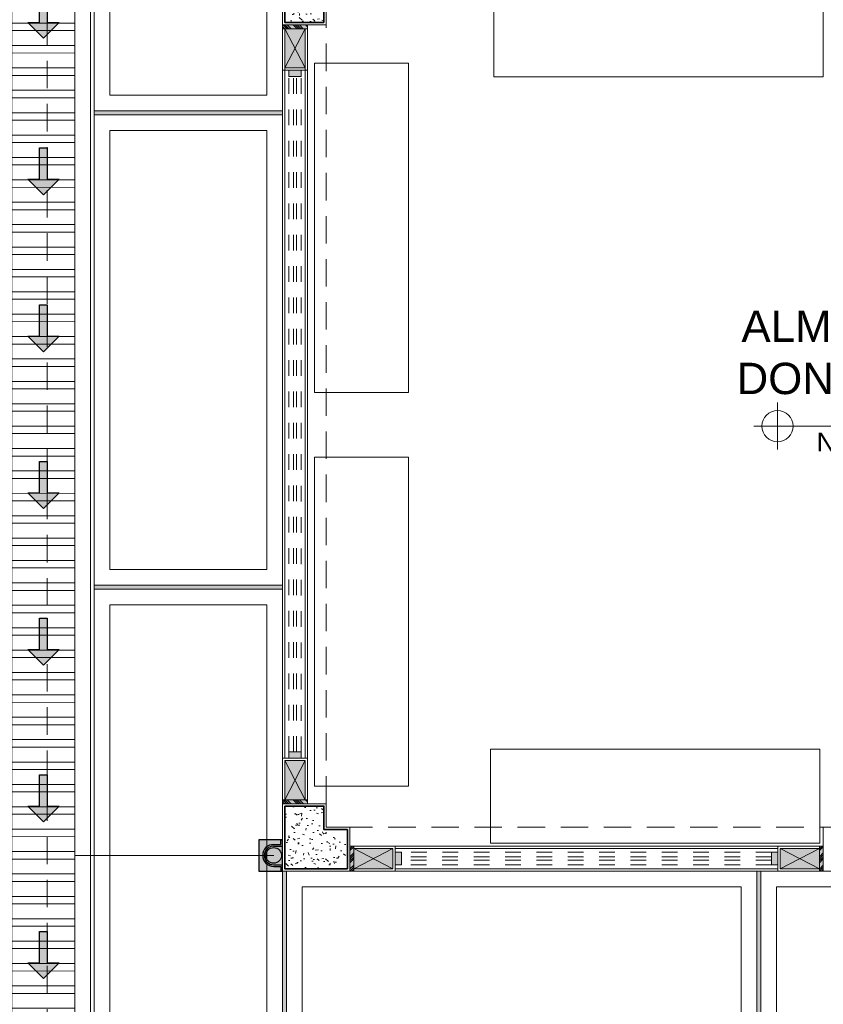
# Model space of a CAD drawing. Header units: millimetres. Extents: x -8931983 to 9630244, y 4 to 18563053.
# Tile 61 of 256: x 349133.6 to 349138.73, y 9281941.92 to 9281948.21. Entities that reach past the tile are written whole.
import ezdxf

# ---------------------------------------------------------------- set-up
doc = ezdxf.new("R2010")
doc.units = ezdxf.units.MM
for name, pattern in [('01 nivel$0$HIDDEN2', [0.1875, 0.125, -0.0625]), ('CONTINUA', [0]), ('DASHED2', [0.375, 0.25, -0.125])]:
    doc.linetypes.add(name, pattern=pattern)
for name, color, linetype, lineweight in [('.', 7, 'Continuous', 0), ('0_ CUNETAS', 151, 'Continuous', 5), ('0_MUROS 2 BAJOS', 150, 'Continuous', 9), ('0_PROYECCIONES 1', 1, 'DASHED2', 0), ('0_VANOS', 30, 'Continuous', 9), ('COLUMNAS', 3, 'Continuous', 35), ('COLUMNETAS TOP', 253, 'Continuous', 0), ('CUNETAS', 5, 'Continuous', 0), ('G-ANNO-DIMS', 7, 'Continuous', 5), ('JUNTAS DE DILATACIÓN', 160, 'CONTINUA', 9), ('MURO', 133, 'Continuous', 15), ('TARRAJEO', 32, 'Continuous', 0), ('TEXTO AMBIENTES', 7, 'Continuous', 30), ('vereda', 254, 'Continuous', 5)]:
    doc.layers.add(name, color=color, linetype=linetype, lineweight=lineweight)
for name, color, linetype, lineweight, true_color in [('0_COLUMNA ACHURADO', 250, 'Continuous', 0, 0x363636), ('0_TEXTURA PISOS', 252, 'Continuous', 0, 0x8c8c8c), ('LMOBILIARIO', 252, 'Continuous', 5, 0x898989), ('tuberia des. fluvial ftt', 169, 'Continuous', 0, 0x232d53)]:
    doc.layers.add(name, color=color, linetype=linetype, lineweight=lineweight, true_color=true_color)
doc.styles.add('Arial_1', font='arial.ttf', dxfattribs={"height": 0.15})
pattern_1 = [(140, (0, 0), (0.0140263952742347, 0.1603225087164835), [0.016764, -0.184404]), (85.00000000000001, (0, 0), (-0.1681300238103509, -0.0310142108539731), [0.0134112, -0.1475237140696]), (190.4514447, (0.00116886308, 0.01336016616), (-0.1541036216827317, 0.1293082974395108), [0.014247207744, -0.156719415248]), (136.1842, (-0.044704, 0), (0.0369972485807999, 0.2385495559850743), [0.025146, -0.2766059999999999]), (186.63555761, (-0.04162092, 0.019879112), (-0.2177349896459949, 0.2089156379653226), [0.0213708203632, -0.2350793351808]), (81.18415117, (-0.044704, 0), (-0.2177349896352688, 0.2089156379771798), [0.0201167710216, -0.2212845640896]), (111, (-0.033528, 0.022352), (0.0899933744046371, 0.1334206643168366), [0.016764, -0.184404]), (56.00000000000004, (-0.033528, 0.022352), (-0.1620854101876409, 0.0543857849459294), [0.0134112, -0.1475232]), (161.451445, (-0.026028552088, 0.033470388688), (-0.0720920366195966, 0.1878064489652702), [0.014247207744, -0.1567191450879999]), (127.5, (0, 0), (-0.0744084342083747, 0.0027179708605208), [0, -0.14573504, 0, -0.1497584, 0, -0.148082]), (97.5, (0, 0), (-0.0881589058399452, 0.0588013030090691), [0, -0.08538464, 0, -0.14238224, 0, -0.0564388]), (57.50000000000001, (0, -0.04984496), (0.0050412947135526, 0.1193197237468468), [0, -0.05588, 0, -0.1743456, 0, -0.2313432]), (47.5, (0, -0.07219696), (-0.0223753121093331, 0.1303536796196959), [0, -0.072644, 0, -0.11578336, 0, -0.1642872])]

# ---------------------------------------------------------------- blocks, each defined once
blk = doc.blocks.new('*U3844')
at = {"layer": '.', "lineweight": 30}
h = blk.add_hatch(color=1, dxfattribs=at)
h.dxf.hatch_style = 1
h.paths.add_polyline_path([(-0.0249999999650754, -0.0500000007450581), (-0.0999999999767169, -0.0500000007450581), (0, -0.150000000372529), (0.1000000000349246, -0.0500000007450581), (0.0250000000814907, -0.0500000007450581), (0.0250000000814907, 0.1499999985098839), (-0.0249999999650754, 0.1499999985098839)])
at = {"layer": '0_ CUNETAS', "color": 1, "lineweight": 30}
blk.add_lwpolyline([(-0.099999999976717, -0.0500000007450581), (-0.0249999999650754, -0.0500000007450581), (-0.0249999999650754, 0.1499999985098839), (0.0250000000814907, 0.1499999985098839), (0.0250000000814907, -0.0500000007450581), (0.1000000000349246, -0.0500000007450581), (0, -0.150000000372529)], close=True, dxfattribs=at)
blk = doc.blocks.new('*U3817')
at = {"layer": '0_ CUNETAS', "color": 0, "linetype": 'ByBlock', "lineweight": -2, "transparency": 16777216}
for p in [(1.2e-15, 19), (1.1e-15, 18), (1e-15, 17), (1e-15, 16), (9e-16, 15), (9e-16, 14), (8e-16, 13)]:
    blk.add_blockref('*U3844', p, dxfattribs=at)
blk = doc.blocks.new('red drenaje')
at = {"layer": '0_ CUNETAS', "lineweight": 0}
h = blk.add_hatch(dxfattribs=at)
h.set_pattern_fill('ANSI32', color=256, scale=0.015, angle=135)
h.set_pattern_definition([(180, (7.400000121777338, 110.9101056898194), (0, -0.142875), []), (180, (7.352375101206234, 110.9577307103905), (0, -0.142875), [])])
h.paths.add_polyline_path([(-17.48002956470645, 13.09315802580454), (-17.08002956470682, 13.09315802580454), (-17.08002956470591, 69.90510566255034), (-17.48002956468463, 69.90510566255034)])
for p, q in [((-16.98002956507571, 70.0281056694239), (-16.98002956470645, 13.09315802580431)), ((-17.080029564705, 69.90510566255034), (-17.08002956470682, 13.60000024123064))]:
    blk.add_line(p, q, dxfattribs=at)
blk.add_lwpolyline([(-17.48002956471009, 69.90510566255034), (-17.08002956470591, 69.90510566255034), (-17.08002956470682, 13.09315802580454), (-17.48002956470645, 13.09315802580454), (-17.48002956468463, 69.90510566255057)], dxfattribs=at)
blk.add_blockref('*U3817', (-17.27955911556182, 11.23743466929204, 684.917766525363), dxfattribs=at)
blk = doc.blocks.new('columnas topico y donaciones')
at = {"layer": '0_COLUMNA ACHURADO'}
h = blk.add_hatch(dxfattribs=at)
h.set_pattern_fill('AR-CONC', color=256, scale=0.00088, angle=90.00000000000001)
h.set_pattern_definition(pattern_1)
h.paths.add_polyline_path([(-7.049999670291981, 5.799999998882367), (-7.299999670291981, 5.799999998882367), (-7.299999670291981, 5.399999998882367), (-7.049999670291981, 5.399999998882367)])
h = blk.add_hatch(dxfattribs=at)
h.set_pattern_fill('AR-CONC', color=256, scale=0.00088, angle=90.00000000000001)
h.set_pattern_definition(pattern_1)
h.paths.add_polyline_path([(-6.899999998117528, 6.3329544e-09), (-6.899999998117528, 0.2500000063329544), (-7.050000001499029, 0.2500000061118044), (-7.050000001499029, 0.4000000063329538), (-7.30000000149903, 0.4000000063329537), (-7.300000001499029, 6.1118044e-09)])
at = {"layer": 'COLUMNAS', "color": 6}
blk.add_lwpolyline([(-7.049999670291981, 5.399999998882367), (-7.049999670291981, 5.799999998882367), (-7.299999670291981, 5.799999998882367), (-7.299999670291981, 5.399999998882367)], close=True, dxfattribs=at)
at = {"layer": 'COLUMNAS', "color": 6, "elevation": -1.0390977e-09}
blk.add_lwpolyline([(-7.30000000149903, 0.4000000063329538), (-7.300000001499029, 6.1118044e-09), (-6.899999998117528, 6.3329544e-09), (-6.899999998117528, 0.2500000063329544), (-7.050000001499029, 0.2500000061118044), (-7.050000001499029, 0.4000000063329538)], close=True, dxfattribs=at)
at = {"layer": 'TARRAJEO'}
for points in [[(-7.034999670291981, 5.384999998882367), (-7.034999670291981, 5.814999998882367), (-7.314999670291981, 5.814999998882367), (-7.314999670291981, 5.384999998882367)], [(-3.864999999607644, -0.0150000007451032), (-3.434999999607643, -0.015000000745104), (-3.434999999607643, 0.264999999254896), (-3.864999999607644, 0.2649999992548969)]]:
    blk.add_lwpolyline(points, close=True, dxfattribs=at)
at = {"layer": 'TARRAJEO', "elevation": -1.0390977e-09}
blk.add_lwpolyline([(-7.315000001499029, 0.4150000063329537), (-7.315000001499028, -0.0149999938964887), (-6.884999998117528, -0.0149999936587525), (-6.884999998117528, 0.2650000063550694), (-7.035000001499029, 0.2650000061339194), (-7.035000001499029, 0.4150000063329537)], close=True, dxfattribs=at)
blk = doc.blocks.new('*U1462')
at = {"linetype": 'Continuous', "true_color": 0xbebebe}
for points in [[(3032.131410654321, 1351.188780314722), (3032.131410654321, 1351.268780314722), (3032.171410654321, 1351.268780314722), (3032.171410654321, 1351.188780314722)], [(3036.481410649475, 1351.188780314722), (3036.481410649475, 1351.268780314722), (3036.521410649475, 1351.268780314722), (3036.521410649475, 1351.188780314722)]]:
    blk.add_hatch(color=9, dxfattribs=at).paths.add_polyline_path(points)
at = {"layer": '0_VANOS', "linetype": 'Continuous'}
for p, q in [((3032.131410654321, 1351.268780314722), (3032.171410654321, 1351.268780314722)), ((3032.131410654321, 1351.268780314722), (3032.131410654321, 1351.188780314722)), ((3032.171410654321, 1351.268780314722), (3032.171410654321, 1351.188780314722)), ((3036.481410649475, 1351.188780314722), (3036.481410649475, 1351.268780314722)), ((3036.481410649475, 1351.268780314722), (3036.521410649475, 1351.268780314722)), ((3036.521410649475, 1351.268780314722), (3036.521410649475, 1351.188780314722)), ((3032.171410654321, 1351.188780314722), (3032.131410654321, 1351.188780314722)), ((3036.521410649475, 1351.188780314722), (3036.481410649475, 1351.188780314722))]:
    blk.add_line(p, q, dxfattribs=at)
at = {"layer": '0_VANOS', "linetype": '01 nivel$0$HIDDEN2', "ltscale": 0.5}
for p, q in [((3032.170780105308, 1351.268780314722), (3036.480780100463, 1351.268780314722)), ((3032.171410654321, 1351.238780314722), (3036.481410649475, 1351.238780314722)), ((3032.171410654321, 1351.218780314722), (3036.481410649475, 1351.218780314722)), ((3032.171410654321, 1351.188780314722), (3036.481410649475, 1351.188780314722))]:
    blk.add_line(p, q, dxfattribs=at)
at = {"layer": '0_VANOS', "linetype": '01 nivel$0$HIDDEN2'}
blk.add_line((3036.481410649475, 1351.268780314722), (3036.521410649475, 1351.268780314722), dxfattribs=at)
blk = doc.blocks.new('*U1460')
at = {"linetype": 'Continuous', "true_color": 0xbebebe}
for points in [[(3032.131410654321, 1351.188780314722), (3032.131410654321, 1351.268780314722), (3032.171410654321, 1351.268780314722), (3032.171410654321, 1351.188780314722)], [(3034.531380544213, 1351.188780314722), (3034.531380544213, 1351.268780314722), (3034.571380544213, 1351.268780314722), (3034.571380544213, 1351.188780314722)]]:
    blk.add_hatch(color=9, dxfattribs=at).paths.add_polyline_path(points)
at = {"layer": '0_VANOS', "linetype": 'Continuous'}
for p, q in [((3032.131410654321, 1351.268780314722), (3032.171410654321, 1351.268780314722)), ((3032.131410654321, 1351.268780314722), (3032.131410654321, 1351.188780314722)), ((3032.171410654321, 1351.268780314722), (3032.171410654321, 1351.188780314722)), ((3034.531380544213, 1351.188780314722), (3034.531380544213, 1351.268780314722)), ((3034.531380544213, 1351.268780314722), (3034.571380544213, 1351.268780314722)), ((3034.571380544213, 1351.268780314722), (3034.571380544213, 1351.188780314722)), ((3032.171410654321, 1351.188780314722), (3032.131410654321, 1351.188780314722)), ((3034.571380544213, 1351.188780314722), (3034.531380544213, 1351.188780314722))]:
    blk.add_line(p, q, dxfattribs=at)
at = {"layer": '0_VANOS', "linetype": '01 nivel$0$HIDDEN2', "ltscale": 0.5}
for p, q in [((3032.170780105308, 1351.268780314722), (3034.530749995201, 1351.268780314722)), ((3032.171410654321, 1351.238780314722), (3034.531380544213, 1351.238780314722)), ((3032.171410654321, 1351.218780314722), (3034.531380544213, 1351.218780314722)), ((3032.171410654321, 1351.188780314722), (3034.531380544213, 1351.188780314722))]:
    blk.add_line(p, q, dxfattribs=at)
at = {"layer": '0_VANOS', "linetype": '01 nivel$0$HIDDEN2'}
blk.add_line((3034.531380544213, 1351.268780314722), (3034.571380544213, 1351.268780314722), dxfattribs=at)
blk = doc.blocks.new('Cotas de elevación - M_Cota de elevación - Destino rellenado-517392-Nivel 1')
at = {"layer": 'G-ANNO-DIMS'}
for p, q in [((0, -0.0015), (0, 0.0015)), ((-0.0015, 0), (0.013, 0))]:
    blk.add_line(p, q, dxfattribs=at)
blk.add_circle((0, 0), 0.001, dxfattribs=at)
blk = doc.blocks.new('montante')
at = {"linetype": 'Continuous', "true_color": 0xffffff}
blk.add_hatch(color=7, dxfattribs=at).paths.add_polyline_path([(-0.0945478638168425, 0.0999999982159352), (-0.0945478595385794, -0.1000000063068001), (0.0554521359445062, -0.1000000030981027), (0.0554521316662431, 0.1000000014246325)])
at = {"layer": '0_MUROS 2 BAJOS', "lineweight": 30}
blk.add_lwpolyline([(-0.0945478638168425, 0.0999999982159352), (-0.0945478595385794, -0.1000000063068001), (0.0554521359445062, -0.1000000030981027), (0.0554521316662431, 0.1000000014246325)], close=True, dxfattribs=at)
at = {"layer": 'tuberia des. fluvial ftt', "color": 6, "lineweight": 30}
for p, q in [((-1.5133992e-09, 0.0700000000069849), (0.045457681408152, 0.0700000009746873)), ((0.045457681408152, 0.0700000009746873), (0.045457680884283, 0.0949999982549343)), ((-1.3096724e-09, 0.0600000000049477), (0.0554576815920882, 0.0600000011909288)), ((1.2805685e-09, -0.0599999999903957), (0.0554576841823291, -0.0599999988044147)), ((1.4842954e-09, -0.069999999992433), (0.0454576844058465, -0.0699999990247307)), ((0.0454576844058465, -0.0699999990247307), (0.0454576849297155, -0.0950000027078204))]:
    blk.add_line(p, q, dxfattribs=at)
at = {"layer": 'tuberia des. fluvial ftt', "color": 4, "lineweight": 30}
blk.add_circle((0, 0), 0.05, dxfattribs=at)
at = {"layer": 'tuberia des. fluvial ftt', "color": 6, "lineweight": 30}
for centre, radius, start, end in [((0, 7.276e-12), 0.0699999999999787, 90.00000122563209, 270.0000012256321), ((0.0504576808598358, 0.0949999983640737), 0.0049999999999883, 1.2256320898e-06, 180.0000012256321), ((0, 7.276e-12), 0.06, 90.00000122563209, 270.0000012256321), ((0.0504576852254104, -0.095000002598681), 0.0049999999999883, 180.0000012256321, 1.2256320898e-06)]:
    blk.add_arc(centre, radius, start, end, dxfattribs=at)
blk = doc.blocks.new('edf 2 pg bloque')
at = {"layer": '.', "true_color": 0xadddf7, "transparency": 33554572}
h = blk.add_hatch(color=141, dxfattribs=at)
h.dxf.hatch_style = 1
h.paths.add_polyline_path([(-7.329999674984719, -5.929999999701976), (-7.329999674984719, -5.955000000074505), (-7.16999967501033, -5.955000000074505), (-7.16999967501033, -5.929999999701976)])
h = blk.add_hatch(color=141, dxfattribs=at)
h.dxf.hatch_style = 1
h.paths.add_polyline_path([(-7.330000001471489, -10.87499999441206), (-7.330000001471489, -10.89999999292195), (-7.170000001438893, -10.89999999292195), (-7.170000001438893, -10.87499999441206)])
h = blk.add_hatch(color=141, dxfattribs=at)
h.dxf.hatch_style = 1
h.paths.add_polyline_path([(-6.899969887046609, -11.32999999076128), (-6.87496988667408, -11.32999999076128), (-6.87496988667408, -11.16999999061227), (-6.899969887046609, -11.16999999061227)])
h = blk.add_hatch(color=141, dxfattribs=at)
h.dxf.hatch_style = 1
h.paths.add_polyline_path([(-3.904999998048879, -11.3300000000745), (-3.879999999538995, -11.3300000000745), (-3.879999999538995, -11.16999999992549), (-3.904999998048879, -11.16999999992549)])
at = {"layer": 'COLUMNETAS TOP', "true_color": 0xc0c0c0}
for points in [[(-7.314999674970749, -5.955000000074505), (-7.314999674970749, -6.205000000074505), (-7.184999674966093, -6.205000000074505), (-7.184999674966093, -5.955000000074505)], [(-7.314999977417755, -10.87499999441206), (-7.314999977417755, -10.62499999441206), (-7.184999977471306, -10.62499999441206), (-7.184999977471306, -10.87499999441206)], [(-6.87496988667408, -11.31499999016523), (-6.62496988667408, -11.31499999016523), (-6.62496988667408, -11.18499998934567), (-6.87496988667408, -11.18499998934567)], [(-3.904999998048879, -11.31499997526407), (-4.154999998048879, -11.31499997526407), (-4.154999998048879, -11.18499997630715), (-3.904999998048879, -11.18499997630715)]]:
    blk.add_hatch(color=9, dxfattribs=at).paths.add_polyline_path(points)
at = {"layer": 'JUNTAS DE DILATACIÓN'}
h = blk.add_hatch(dxfattribs=at)
h.set_pattern_fill('ANSI34', color=256, scale=0.0029, angle=90.09396363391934)
h.set_pattern_definition([(135.0939636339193, (1525.811895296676, -5592.875869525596), (-0.0389999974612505, -0.0391281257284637), []), (135.0939636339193, (1525.811873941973, -5592.862848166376), (-0.0389999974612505, -0.0391281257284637), []), (135.0939636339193, (1525.81185258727, -5592.849826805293), (-0.0389999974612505, -0.0391281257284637), []), (135.0939636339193, (1525.811831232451, -5592.836805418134), (-0.0389999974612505, -0.0391281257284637), [])])
h.paths.add_polyline_path([(-7.329999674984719, -5.929999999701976), (-7.329999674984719, -5.955000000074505), (-7.16999967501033, -5.955000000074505), (-7.16999967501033, -5.929999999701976)])
h = blk.add_hatch(dxfattribs=at)
h.set_pattern_fill('ANSI34', color=256, scale=0.0029, angle=90.09396363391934)
h.set_pattern_definition([(135.0939636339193, (1525.811894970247, -5597.820869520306), (-0.0389999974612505, -0.0391281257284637), []), (135.0939636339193, (1525.811873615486, -5597.807848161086), (-0.0389999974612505, -0.0391281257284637), []), (135.0939636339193, (1525.811852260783, -5597.794826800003), (-0.0389999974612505, -0.0391281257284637), []), (135.0939636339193, (1525.811830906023, -5597.781805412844), (-0.0389999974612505, -0.0391281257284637), [])])
h.paths.add_polyline_path([(-7.330000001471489, -10.87499999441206), (-7.330000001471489, -10.89999999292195), (-7.170000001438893, -10.89999999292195), (-7.170000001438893, -10.87499999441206)])
h = blk.add_hatch(dxfattribs=at)
h.set_pattern_fill('ANSI34', color=256, scale=0.0029, angle=180.0939636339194)
h.set_pattern_definition([(225.0939636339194, (5580.045899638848, 1521.81189498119), (0.0391281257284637, -0.0389999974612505), []), (225.0939636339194, (5580.032878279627, 1521.811873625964), (0.0391281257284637, -0.0389999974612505), []), (225.0939636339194, (5580.019856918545, 1521.8118522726), (0.0391281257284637, -0.0389999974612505), []), (225.0939636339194, (5580.006835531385, 1521.811830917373), (0.0391281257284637, -0.0389999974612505), [])])
h.paths.add_polyline_path([(-6.899969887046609, -11.32999999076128), (-6.87496988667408, -11.32999999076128), (-6.87496988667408, -11.16999999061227), (-6.899969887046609, -11.16999999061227)])
h = blk.add_hatch(dxfattribs=at)
h.set_pattern_fill('ANSI34', color=256, scale=0.0029, angle=180.0939636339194)
h.set_pattern_definition([(225.0939636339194, (5583.040869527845, 1521.811894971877), (0.0391281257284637, -0.0389999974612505), []), (225.0939636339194, (5583.027848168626, 1521.811873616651), (0.0391281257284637, -0.0389999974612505), []), (225.0939636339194, (5583.014826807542, 1521.811852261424), (0.0391281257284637, -0.0389999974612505), []), (225.0939636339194, (5583.001805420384, 1521.81183090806), (0.0391281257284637, -0.0389999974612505), [])])
h.paths.add_polyline_path([(-3.904999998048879, -11.3300000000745), (-3.879999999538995, -11.3300000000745), (-3.879999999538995, -11.16999999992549), (-3.904999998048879, -11.16999999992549)])
at = {"layer": '0_PROYECCIONES 1', "ltscale": 0.7}
for points, elevation in [([(-8.830000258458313, 1.6699531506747), (1.49999973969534, 1.6699531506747), (1.49999973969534, -12.6600468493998), (-8.830000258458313, -12.6600468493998)], 1410.932808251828), ([(-7.050000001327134, -0.430000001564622), (-7.329999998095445, -0.430000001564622), (-7.329999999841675, -10.89999999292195), (-7.050000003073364, -10.89999999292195)], 726.0150417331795), ([(-0.4300000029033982, -11.32999999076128), (-0.4300000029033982, -11.04999999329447), (-6.899969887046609, -11.04999999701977), (-6.899969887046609, -11.32999999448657)], 746.5636793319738)]:
    blk.add_lwpolyline(points, close=True, dxfattribs=dict(at, elevation=elevation))
at = {"layer": 'COLUMNETAS TOP'}
for p, q in [((-7.314999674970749, -6.205000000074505, 726.0150417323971), (-7.184999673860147, -5.955000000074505, 726.0150417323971)), ((-7.314999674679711, -5.955000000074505, 726.0150417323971), (-7.184999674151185, -6.205000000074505, 726.0150417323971)), ((-7.314999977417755, -10.62499999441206, 726.0150417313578), (-7.184999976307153, -10.87499999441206, 726.0150417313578)), ((-7.314999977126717, -10.87499999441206, 726.0150417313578), (-7.184999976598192, -10.62499999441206, 726.0150417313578)), ((-6.62496988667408, -11.31499999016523, 705.4664041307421), (-6.87496988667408, -11.18499998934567, 705.4664041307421)), ((-6.87496988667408, -11.31499999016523, 705.4664041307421), (-6.62496988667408, -11.18499998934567, 705.4664041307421)), ((-4.154999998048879, -11.31499997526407, 726.015041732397), (-3.904999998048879, -11.18499997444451, 726.015041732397)), ((-3.904999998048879, -11.31499997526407, 726.015041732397), (-4.154999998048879, -11.18499997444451, 726.015041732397))]:
    blk.add_line(p, q, dxfattribs=at)
for points, elevation in [([(-7.314999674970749, -5.955000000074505), (-7.314999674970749, -6.205000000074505), (-7.184999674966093, -6.205000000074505), (-7.184999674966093, -5.955000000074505)], 726.0150417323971), ([(-7.314999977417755, -10.87499999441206), (-7.314999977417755, -10.62499999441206), (-7.184999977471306, -10.62499999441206), (-7.184999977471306, -10.87499999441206)], 726.015041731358), ([(-6.87496988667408, -11.31499999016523), (-6.62496988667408, -11.31499999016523), (-6.62496988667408, -11.18499998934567), (-6.87496988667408, -11.18499998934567)], 705.4664041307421), ([(-3.904999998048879, -11.31499997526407), (-4.154999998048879, -11.31499997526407), (-4.154999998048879, -11.18499997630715), (-3.904999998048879, -11.18499997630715)], 726.0150417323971)]:
    blk.add_lwpolyline(points, close=True, dxfattribs=dict(at, elevation=elevation))
at = {"layer": 'JUNTAS DE DILATACIÓN'}
for points, elevation in [([(-7.329999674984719, -5.929999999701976), (-7.329999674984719, -5.955000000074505), (-7.16999967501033, -5.955000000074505), (-7.16999967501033, -5.929999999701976)], 726.0150417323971), ([(-7.330000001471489, -10.87499999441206), (-7.330000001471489, -10.89999999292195), (-7.170000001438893, -10.89999999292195), (-7.170000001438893, -10.87499999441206)], 726.015041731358), ([(-6.899969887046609, -11.32999999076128), (-6.87496988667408, -11.32999999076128), (-6.87496988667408, -11.16999999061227), (-6.899969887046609, -11.16999999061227)], 705.4664041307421), ([(-3.904999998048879, -11.3300000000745), (-3.879999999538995, -11.3300000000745), (-3.879999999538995, -11.16999999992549), (-3.904999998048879, -11.16999999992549)], 726.0150417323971)]:
    blk.add_lwpolyline(points, close=True, dxfattribs=dict(at, elevation=elevation))
at = {"layer": 'LMOBILIARIO', "lineweight": 0, "elevation": 726.0150417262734}
for points in [[(-5.981441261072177, -6.262339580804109), (-3.88107484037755, -6.262339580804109), (-3.88107484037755, -5.662339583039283), (-5.981441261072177, -5.662339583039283)], [(-6.524889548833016, -8.275718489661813), (-6.524889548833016, -6.175352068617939), (-7.124889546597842, -6.175352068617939), (-7.124889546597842, -8.275718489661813)], [(-6.524889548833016, -10.78905718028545), (-6.524889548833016, -8.68869075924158), (-7.124889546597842, -8.68869075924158), (-7.124889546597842, -10.78905718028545)], [(-3.901754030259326, -10.55115668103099), (-6.002120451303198, -10.55115668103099), (-6.002120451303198, -11.15115667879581), (-3.901754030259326, -11.15115667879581)]]:
    blk.add_lwpolyline(points, close=True, dxfattribs=at)
at = {"layer": 'MURO'}
for p, q in [((-7.314999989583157, -10.60999999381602, 726.0150417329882), (-7.314999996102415, -6.069999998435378, 726.0150417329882)), ((-7.184999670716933, -10.60999999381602, 726.0150417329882), (-7.185000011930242, -6.069999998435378, 726.0150417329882)), ((-4.169999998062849, -11.18499976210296, 726.0150417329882), (-6.609969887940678, -11.18499994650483, 726.0150417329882)), ((-4.169999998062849, -11.31500007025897, 726.0150417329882), (-6.609969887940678, -11.31500007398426, 726.0150417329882))]:
    blk.add_line(p, q, dxfattribs=at)
at = {"layer": 'TARRAJEO'}
for p, q in [((-7.329999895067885, -10.60999999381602, 726.0150417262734), (-7.329999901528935, -6.219999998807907, 726.0150417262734)), ((-7.16999989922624, -10.60999999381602, 726.0150417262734), (-7.16999967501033, -6.219999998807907, 726.0150417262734)), ((-4.169999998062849, -11.16999999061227, 726.0150417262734), (-6.609969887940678, -11.16999999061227, 726.0150417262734)), ((-4.219999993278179, -11.32999997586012, 726.0150417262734), (-6.609969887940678, -11.32999999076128, 726.0150417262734))]:
    blk.add_line(p, q, dxfattribs=at)
for points, elevation in [([(-7.329999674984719, -5.955000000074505), (-7.329999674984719, -6.219999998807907), (-7.16999967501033, -6.219999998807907), (-7.16999967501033, -5.955000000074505)], 726.0150417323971), ([(-7.330000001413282, -10.87499999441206), (-7.329999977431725, -10.60999999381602), (-7.169999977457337, -10.60999999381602), (-7.170000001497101, -10.87499999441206)], 726.015041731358), ([(-6.87496988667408, -11.32999999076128), (-6.609969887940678, -11.32999999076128), (-6.609969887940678, -11.16999999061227), (-6.87496988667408, -11.16999999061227)], 705.4664041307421), ([(-3.904999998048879, -11.3300000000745), (-4.169999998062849, -11.32999997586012), (-4.169999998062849, -11.1699999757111), (-3.904999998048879, -11.16999999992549)], 726.0150417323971)]:
    blk.add_lwpolyline(points, close=True, dxfattribs=dict(at, elevation=elevation))
at = {"xscale": -1, "rotation": 270}
blk.add_blockref('*U1462', (-1358.478780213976, -3042.74141064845, 726.015041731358), dxfattribs=at)
at = {"xscale": -1}
blk.add_blockref('*U1460', (3027.96141065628, -1362.478780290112, 726.0150417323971), dxfattribs=at)
at = {"layer": '0_ CUNETAS', "color": 251, "lineweight": 0, "true_color": 0x636466}
blk.add_blockref('montante', (-7.385452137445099, -11.22999999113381, 726.015041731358), dxfattribs=at)
at = {"layer": 'TARRAJEO', "color": 6}
blk.add_blockref('columnas topico y donaciones', (-0.0149999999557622, -11.31499999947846, 726.0150417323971), dxfattribs=at)
at = {"layer": 'TEXTO AMBIENTES', "xscale": 99.99999999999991, "yscale": 99.99999999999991, "zscale": 99.99999999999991}
blk.add_blockref('Cotas de elevación - M_Cota de elevación - Destino rellenado-517392-Nivel 1', (-4.172087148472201, -8.490854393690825, 989.4740417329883), dxfattribs=at)
at = {"layer": 'TEXTO AMBIENTES', "insert": (-4.46656687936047, -7.753031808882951, 989.4740417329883), "char_height": 0.2, "width": 1.945297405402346, "attachment_point": 1, "style": 'Arial_1'}
blk.add_mtext('\\pxqc;ALMACEN DE DONACIONES', dxfattribs=at)
at = {"layer": 'TEXTO AMBIENTES', "insert": (-3.922189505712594, -8.532079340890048, 989.4740417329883), "char_height": 0.12, "width": 0.9021418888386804, "attachment_point": 1, "line_spacing_factor": 0.9417779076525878, "style": 'Arial_1'}
blk.add_mtext('NT=+260.50', dxfattribs=at)
blk = doc.blocks.new('JUNTA VEREDA')
at = {"layer": '.', "true_color": 0x939598}
h = blk.add_hatch(dxfattribs=at)
h.set_pattern_fill('ANGLE', color=252)
h.set_pattern_definition([(0, (0, 0), (0, 6.985), [5.08, -1.905]), (90, (0, 0), (-6.985, 4e-16), [5.08, -1.905])])
h.paths.add_polyline_path([(-0.01331989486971, 1.200000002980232), (0.0120801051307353, 1.200000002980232), (0.0120801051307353, 0), (-0.01331989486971, 0)])
h = blk.add_hatch(color=252, dxfattribs=at)
h.dxf.hatch_style = 1
h.paths.add_polyline_path([(0.0120801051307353, 1.200000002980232), (-0.01331989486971, 1.200000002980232), (-0.01331989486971, 0), (0.0120801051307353, 0)])
at = {"layer": '0_TEXTURA PISOS'}
h = blk.add_hatch(dxfattribs=at)
h.set_pattern_fill('ANGLE', color=256)
h.set_pattern_definition([(0, (-5477.766061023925, -1210.968031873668), (0, 6.985), [5.08, -1.905]), (90, (-5477.766061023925, -1210.968031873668), (-6.985, 4e-16), [5.08, -1.905])])
h.paths.add_polyline_path([(-0.01331989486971, 1.200000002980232), (0.0120801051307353, 1.200000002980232), (0.0120801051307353, 0), (-0.01331989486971, 0)])
at = {"layer": 'vereda'}
blk.add_lwpolyline([(-0.01331989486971, 1.200000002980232), (0.0120801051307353, 1.200000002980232), (0.0120801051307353, 0), (-0.01331989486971, 0)], close=True, dxfattribs=at)
blk = doc.blocks.new('verda bloque edf 02 pg')
at = {"layer": 'vereda'}
for points, elevation in [([(0, 3.7252903e-09), (-9.72999999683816, 3.7252903e-09), (-9.72999999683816, -13.32999999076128), (2.5611371e-09, -13.32999999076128)], 726.0150417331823), ([(-8.53000000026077, -7.279199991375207), (-8.53000000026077, -4.279199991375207), (-9.730000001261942, -4.279199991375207), (-9.730000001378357, -7.279199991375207)], 726.0150417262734), ([(-8.630000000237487, -7.179199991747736), (-8.630000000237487, -4.379199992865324), (-9.630000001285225, -4.379199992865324), (-9.63000000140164, -7.179199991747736)], 726.0150417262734), ([(-8.53000000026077, -10.30459999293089), (-8.53000000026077, -7.304599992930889), (-9.730000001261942, -7.304599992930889), (-9.730000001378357, -10.30459999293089)], 726.0150417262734), ([(-8.630000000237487, -10.20459999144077), (-8.630000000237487, -7.40459999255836), (-9.630000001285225, -7.40459999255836), (-9.63000000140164, -10.20459999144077)], 726.0150417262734), ([(-8.53000000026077, -13.32999999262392), (-8.53000000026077, -10.32999999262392), (-9.730000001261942, -10.32999999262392), (-9.730000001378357, -13.32999999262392)], 726.015041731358), ([(-8.630000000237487, -13.22999999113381), (-8.630000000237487, -10.42999999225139), (-9.630000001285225, -10.42999999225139), (-9.63000000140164, -13.22999999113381)], 726.015041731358), ([(-8.504600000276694, -13.32999999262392), (-5.504600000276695, -13.32999999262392), (-5.504600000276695, -12.12999999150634), (-8.504600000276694, -12.12999999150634)], 726.015041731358), ([(-5.479200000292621, -13.32999999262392), (-2.479200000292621, -13.32999999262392), (-2.479200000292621, -12.12999999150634), (-5.479200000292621, -12.12999999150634)], 726.015041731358), ([(-8.404600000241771, -13.22999999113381), (-5.604600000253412, -13.22999999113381), (-5.604600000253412, -12.22999999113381), (-8.404600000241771, -12.22999999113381)], 726.015041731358), ([(-5.379200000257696, -13.22999999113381), (-2.579200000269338, -13.22999999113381), (-2.579200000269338, -12.22999999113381), (-5.379200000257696, -12.22999999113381)], 726.015041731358)]:
    blk.add_lwpolyline(points, close=True, dxfattribs=dict(at, elevation=elevation))
at = {"layer": 'vereda', "rotation": 90}
for p in [(-8.53000000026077, -7.291280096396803, 726.0150417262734), (-8.53000000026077, -10.31668009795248, 726.0150417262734)]:
    blk.add_blockref('JUNTA VEREDA', p, dxfattribs=at)
at = {"layer": 'vereda'}
for p in [(-8.516680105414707, -13.32999999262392, 726.015041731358), (-5.491280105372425, -13.32999999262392, 726.015041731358)]:
    blk.add_blockref('JUNTA VEREDA', p, dxfattribs=at)

msp = doc.modelspace()

# ---------------------------------------------------------------- hatches: boundary and pattern name
at = {"layer": '.', "true_color": 0x939598, "transparency": 33554559}
h = msp.add_hatch(dxfattribs=at)
h.set_pattern_fill('AR-SAND', color=252, scale=0.0087, angle=-90.00000000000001)
h.set_pattern_definition([(307.5, (0, 0), (0.4257895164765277, 0.0139202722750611), [0, -0.3358895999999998, 0, -0.3756659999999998, 0, -0.3590924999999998]), (277.5, (0, 0), (0.6236378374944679, -0.3910852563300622), [0, -0.1812035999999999, 0, -0.3027425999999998, 0, -0.1160144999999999]), (237.5, (0, 0.2718053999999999), (0.0012503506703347, -0.6881633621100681), [0, -0.1104899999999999, 0, -0.3977639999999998, 0, -0.5193029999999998]), (227.5, (0, 0.2718053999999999), (0.193948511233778, -0.6642941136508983), [0, -0.055245, 0, -0.2607563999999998, 0, -0.2983229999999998])])
edge = h.paths.add_edge_path()
edge.add_line((349130.3852684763, 9281921.531407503), (349130.3847586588, 9281920.381407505))
edge.add_line((349130.3847586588, 9281920.381407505), (349135.0647586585, 9281920.381407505))
edge.add_line((349135.0647586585, 9281920.381407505), (349135.0647485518, 9281921.531407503))
edge.add_arc((349138.0647485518, 9281921.531407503), 2.99999999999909, 89.99999999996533, 179.9999999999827, ccw=False)
edge.add_line((349138.0647485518, 9281924.531407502), (349138.9403453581, 9281924.531407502))
edge.add_arc((349138.9403496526, 9281921.531411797), 2.999995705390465, 8.202094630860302e-05, 90.0000820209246, ccw=False)
edge.add_line((349141.940345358, 9281921.531416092), (349141.9403554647, 9281918.001386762))
edge.add_line((349141.9403554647, 9281918.00138676), (349156.758601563, 9281918.00138676))
edge.add_line((349156.758601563, 9281918.00138676), (349156.758601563, 9281921.00138676))
edge.add_arc((349158.758601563, 9281921.00138676), 2, 90, 180, ccw=False)
edge.add_line((349158.758601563, 9281923.00138676), (349161.0004021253, 9281923.00138676))
edge.add_line((349161.0004021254, 9281923.001386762), (349161.0004021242, 9281955.074472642))
edge.add_line((349161.0004021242, 9281955.074472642), (349146.6847117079, 9281955.074472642))
edge.add_line((349146.6847117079, 9281955.074472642), (349146.6847117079, 9281941.899472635))
edge.add_line((349146.6847117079, 9281941.899472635), (349151.8257897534, 9281941.899472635))
edge.add_arc((349151.8257897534, 9281938.874472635), 3.024999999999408, -0.004437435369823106, 89.99999999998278, ccw=False)
edge.add_line((349154.8507897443, 9281938.874238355), (349154.8502452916, 9281931.844312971))
edge.add_arc((349151.8502447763, 9281931.84454584), 3.000000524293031, 269.99998998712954, 359.99555255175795, ccw=False)
edge.add_line((349151.8502442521, 9281928.844545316), (349151.0596959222, 9281928.844578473))
edge.add_line((349151.0596959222, 9281928.844578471), (349137.7847586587, 9281928.844545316))
edge.add_arc((349137.7847586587, 9281921.444545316), 7.399999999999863, 89.99999999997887, 180.0000000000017)

# ---------------------------------------------------------------- linework, layer by layer
at = {"layer": '0_ CUNETAS', "color": 251, "lineweight": 0, "true_color": 0x636466}
msp.add_line((349135.2242442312, 9281942.874519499, 5.0845301e-09), (349133.9546666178, 9281942.874519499, 5.0845301e-09), dxfattribs=at)
at = {"layer": 'TARRAJEO', "elevation": 6.9060206e-09}
msp.add_lwpolyline([(349135.2796963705, 9281954.10451949), (349142.6096963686, 9281954.10451949), (349142.6096963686, 9281942.774498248), (349135.2796963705, 9281942.774498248)], close=True, dxfattribs=at)

# ---------------------------------------------------------------- next in the draw order: block references
at = {"lineweight": 5}
msp.add_blockref('edf 2 pg bloque', (349142.6096963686, 9281954.10451949, -726.0150417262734), dxfattribs=at)

# ---------------------------------------------------------------- next in the draw order: block references
msp.add_blockref('verda bloque edf 02 pg', (349143.8096963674, 9281954.904519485, -726.0150417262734), dxfattribs=at)
at = {"layer": 'CUNETAS', "color": 84, "lineweight": 30}
msp.add_blockref('red drenaje', (349151.0346959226, 9281918.001386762), dxfattribs=at)

doc.saveas('drawing.dxf')
